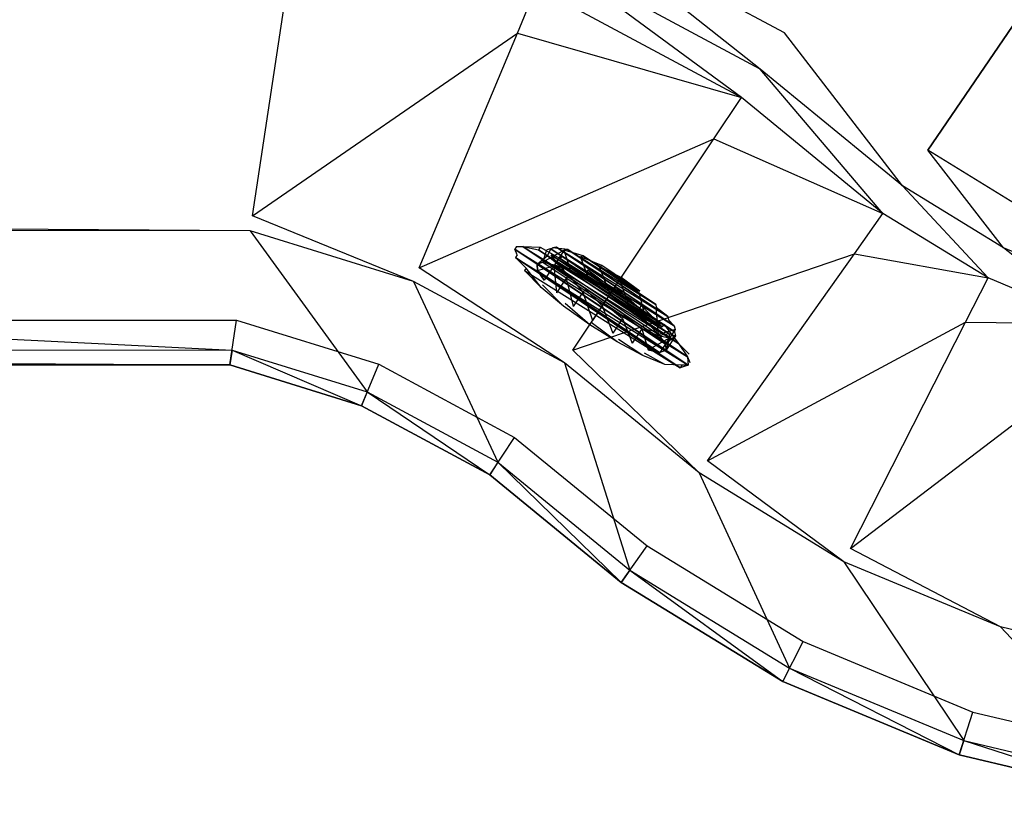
# Model space of a CAD drawing. Extents: x -1.7 to 0, y -0.9 to 0.
# Tile 2 of 5: x -0.85 to -0.52, y -0.9 to -0.63. Entities that reach past the tile are written whole.
import ezdxf

# ---------------------------------------------------------------- set-up
doc = ezdxf.new("R2010")
doc.units = 0
for name, color, linetype in [('L0_W_BA170SUB3LIV_4___REPLACEMT', 7, 'CONTINUOUS'), ('L1_W_BA170SUB3LIV_3___REPLACEMT', 7, 'CONTINUOUS'), ('L2_W_BA170SUB3LIV_2___REPLACEMT', 7, 'CONTINUOUS'), ('L3_W_BA170SUB3LIV_1___REPLACEMT', 7, 'CONTINUOUS'), ('L6__BERLAUF_52X7_2___REPLACEMTF', 7, 'CONTINUOUS'), ('L7__BERLAUF_52X7_1___REPLACEMTF', 7, 'CONTINUOUS')]:
    doc.layers.add(name, color=color, linetype=linetype)

msp = doc.modelspace()

# ---------------------------------------------------------------- linework, layer by layer
at = {"layer": 'L0_W_BA170SUB3LIV_4___REPLACEMT', "color": 8}
for points, invisible_edges in [([(-0.779419, -0.750282, 0.445049), (-1.692934, -0.744614, 0.45), (-1.695005, -0.749612, 0.445049), (-0.779419, -0.750282, 0.445049)], 13), ([(-1.692934, -0.744614, 0.45), (-0.779419, -0.750282, 0.445049), (-0.778661, -0.745283, 0.45), (-1.692934, -0.744614, 0.45)], 14), ([(-0.735242, -0.763983, 0.445049), (-0.778661, -0.745283, 0.45), (-0.779419, -0.750282, 0.445049), (-0.735242, -0.763983, 0.445049)], 13), ([(-0.778661, -0.745283, 0.45), (-0.735242, -0.763983, 0.445049), (-0.733304, -0.75935, 0.45), (-0.778661, -0.745283, 0.45)], 14), ([(-0.779419, -0.750282, 0.415343), (-1.695005, -0.749612, 0.445049), (-1.695005, -0.749612, 0.415343), (-0.779419, -0.750282, 0.415343)], 13), ([(-1.695005, -0.749612, 0.445049), (-0.779419, -0.750282, 0.415343), (-0.779419, -0.750282, 0.445049), (-1.695005, -0.749612, 0.445049)], 14), ([(-0.735242, -0.763983, 0.415343), (-0.779419, -0.750282, 0.445049), (-0.779419, -0.750282, 0.415343), (-0.735242, -0.763983, 0.415343)], 13), ([(-0.779419, -0.750282, 0.445049), (-0.735242, -0.763983, 0.415343), (-0.735242, -0.763983, 0.445049), (-0.779419, -0.750282, 0.445049)], 14), ([(-0.692184, -0.787133, 0.445049), (-0.733304, -0.75935, 0.45), (-0.735242, -0.763983, 0.445049), (-0.692184, -0.787133, 0.445049)], 13), ([(-0.733304, -0.75935, 0.45), (-0.692184, -0.787133, 0.445049), (-0.689396, -0.782957, 0.45), (-0.733304, -0.75935, 0.45)], 14), ([(-0.692184, -0.787133, 0.415343), (-0.735242, -0.763983, 0.445049), (-0.735242, -0.763983, 0.415343), (-0.692184, -0.787133, 0.415343)], 13), ([(-0.735242, -0.763983, 0.445049), (-0.692184, -0.787133, 0.415343), (-0.692184, -0.787133, 0.445049), (-0.735242, -0.763983, 0.445049)], 14), ([(-0.647987, -0.823301, 0.445049), (-0.689396, -0.782957, 0.45), (-0.692184, -0.787133, 0.445049), (-0.647987, -0.823301, 0.445049)], 13), ([(-0.689396, -0.782957, 0.45), (-0.647987, -0.823301, 0.445049), (-0.645088, -0.819216, 0.45), (-0.689396, -0.782957, 0.45)], 14), ([(-0.647987, -0.823301, 0.415343), (-0.692184, -0.787133, 0.445049), (-0.692184, -0.787133, 0.415343), (-0.647987, -0.823301, 0.415343)], 13), ([(-0.692184, -0.787133, 0.445049), (-0.647987, -0.823301, 0.415343), (-0.647987, -0.823301, 0.445049), (-0.692184, -0.787133, 0.445049)], 14), ([(-0.593793, -0.856546, 0.445049), (-0.645088, -0.819216, 0.45), (-0.647987, -0.823301, 0.445049), (-0.593793, -0.856546, 0.445049)], 13), ([(-0.645088, -0.819216, 0.45), (-0.593793, -0.856546, 0.445049), (-0.591519, -0.852077, 0.45), (-0.645088, -0.819216, 0.45)], 14), ([(-0.593793, -0.856546, 0.415343), (-0.647987, -0.823301, 0.445049), (-0.647987, -0.823301, 0.415343), (-0.593793, -0.856546, 0.415343)], 13), ([(-0.647987, -0.823301, 0.445049), (-0.593793, -0.856546, 0.415343), (-0.593793, -0.856546, 0.445049), (-0.647987, -0.823301, 0.445049)], 14), ([(-0.534572, -0.881102, 0.445049), (-0.591519, -0.852077, 0.45), (-0.593793, -0.856546, 0.445049), (-0.534572, -0.881102, 0.445049)], 13), ([(-0.591519, -0.852077, 0.45), (-0.534572, -0.881102, 0.445049), (-0.533024, -0.876332, 0.45), (-0.591519, -0.852077, 0.45)], 14), ([(-0.534572, -0.881102, 0.415343), (-0.593793, -0.856546, 0.445049), (-0.593793, -0.856546, 0.415343), (-0.534572, -0.881102, 0.415343)], 13), ([(-0.593793, -0.856546, 0.445049), (-0.534572, -0.881102, 0.415343), (-0.534572, -0.881102, 0.445049), (-0.593793, -0.856546, 0.445049)], 14), ([(-0.472243, -0.896081, 0.445049), (-0.533024, -0.876332, 0.45), (-0.534572, -0.881102, 0.445049), (-0.472243, -0.896081, 0.445049)], 13), ([(-0.533024, -0.876332, 0.45), (-0.472243, -0.896081, 0.445049), (-0.47146, -0.891127, 0.45), (-0.533024, -0.876332, 0.45)], 14), ([(-0.472243, -0.896081, 0.415343), (-0.534572, -0.881102, 0.445049), (-0.534572, -0.881102, 0.415343), (-0.472243, -0.896081, 0.415343)], 13), ([(-0.534572, -0.881102, 0.445049), (-0.472243, -0.896081, 0.415343), (-0.472243, -0.896081, 0.445049), (-0.534572, -0.881102, 0.445049)], 14)]:
    msp.add_3dface(points, dxfattribs=dict(at, invisible_edges=invisible_edges))
at = {"layer": 'L1_W_BA170SUB3LIV_3___REPLACEMT', "color": 8}
for points, invisible_edges in [([(-1.695005, -0.749612, 0.415343), (-1.685016, -0.73462, 0.415343), (-0.779419, -0.750282, 0.415343), (-1.695005, -0.749612, 0.415343)], 10), ([(-0.779419, -0.750282, 0.415343), (-1.685016, -0.73462, 0.415343), (-0.777146, -0.735284, 0.415343), (-0.779419, -0.750282, 0.415343)], 13), ([(-0.779419, -0.750282, 0.415343), (-0.777146, -0.735284, 0.415343), (-0.735242, -0.763983, 0.415343), (-0.779419, -0.750282, 0.415343)], 10), ([(-0.735242, -0.763983, 0.415343), (-0.777146, -0.735284, 0.415343), (-0.729426, -0.750084, 0.415343), (-0.735242, -0.763983, 0.415343)], 13), ([(-0.735242, -0.763983, 0.415343), (-0.729426, -0.750084, 0.415343), (-0.692184, -0.787133, 0.415343), (-0.735242, -0.763983, 0.415343)], 10), ([(-0.692184, -0.787133, 0.415343), (-0.729426, -0.750084, 0.415343), (-0.68382, -0.774604, 0.415343), (-0.692184, -0.787133, 0.415343)], 13), ([(-0.692184, -0.787133, 0.415343), (-0.68382, -0.774604, 0.415343), (-0.647987, -0.823301, 0.415343), (-0.692184, -0.787133, 0.415343)], 10), ([(-0.647987, -0.823301, 0.415343), (-0.68382, -0.774604, 0.415343), (-0.63929, -0.811044, 0.415343), (-0.647987, -0.823301, 0.415343)], 13), ([(-0.647987, -0.823301, 0.415343), (-0.63929, -0.811044, 0.415343), (-0.593793, -0.856546, 0.415343), (-0.647987, -0.823301, 0.415343)], 10), ([(-0.593793, -0.856546, 0.415343), (-0.63929, -0.811044, 0.415343), (-0.58697, -0.843139, 0.415343), (-0.593793, -0.856546, 0.415343)], 13), ([(-0.593793, -0.856546, 0.415343), (-0.58697, -0.843139, 0.415343), (-0.534572, -0.881102, 0.415343), (-0.593793, -0.856546, 0.415343)], 10), ([(-0.534572, -0.881102, 0.415343), (-0.58697, -0.843139, 0.415343), (-0.529928, -0.866792, 0.415343), (-0.534572, -0.881102, 0.415343)], 13), ([(-0.534572, -0.881102, 0.415343), (-0.529928, -0.866792, 0.415343), (-0.472243, -0.896081, 0.415343), (-0.534572, -0.881102, 0.415343)], 10), ([(-0.472243, -0.896081, 0.415343), (-0.529928, -0.866792, 0.415343), (-0.469892, -0.88122, 0.415343), (-0.472243, -0.896081, 0.415343)], 13)]:
    msp.add_3dface(points, dxfattribs=dict(at, invisible_edges=invisible_edges))
at = {"layer": 'L2_W_BA170SUB3LIV_2___REPLACEMT', "color": 8}
for points, invisible_edges in [([(-1.61051, -0.704674, 0.45), (-1.692934, -0.744614, 0.45), (-0.778661, -0.745283, 0.45), (-1.61051, -0.704674, 0.45)], 13), ([(-1.61051, -0.704674, 0.45), (-0.778661, -0.745283, 0.45), (-0.772599, -0.705287, 0.45), (-1.61051, -0.704674, 0.45)], 10), ([(-0.772599, -0.705287, 0.45), (-0.778661, -0.745283, 0.45), (-0.733304, -0.75935, 0.45), (-0.772599, -0.705287, 0.45)], 13), ([(-0.772599, -0.705287, 0.45), (-0.733304, -0.75935, 0.45), (-0.717795, -0.722284, 0.45), (-0.772599, -0.705287, 0.45)], 10), ([(-0.717795, -0.722284, 0.45), (-0.733304, -0.75935, 0.45), (-0.689396, -0.782957, 0.45), (-0.717795, -0.722284, 0.45)], 13), ([(-0.717795, -0.722284, 0.45), (-0.689396, -0.782957, 0.45), (-0.667092, -0.749544, 0.45), (-0.717795, -0.722284, 0.45)], 10), ([(-0.667092, -0.749544, 0.45), (-0.689396, -0.782957, 0.45), (-0.645088, -0.819216, 0.45), (-0.667092, -0.749544, 0.45)], 13), ([(-0.667092, -0.749544, 0.45), (-0.645088, -0.819216, 0.45), (-0.621897, -0.786528, 0.45), (-0.667092, -0.749544, 0.45)], 10), ([(-0.621897, -0.786528, 0.45), (-0.645088, -0.819216, 0.45), (-0.591519, -0.852077, 0.45), (-0.621897, -0.786528, 0.45)], 13), ([(-0.621897, -0.786528, 0.45), (-0.591519, -0.852077, 0.45), (-0.573322, -0.816326, 0.45), (-0.621897, -0.786528, 0.45)], 10), ([(-0.573322, -0.816326, 0.45), (-0.591519, -0.852077, 0.45), (-0.533024, -0.876332, 0.45), (-0.573322, -0.816326, 0.45)], 13), ([(-0.573322, -0.816326, 0.45), (-0.533024, -0.876332, 0.45), (-0.520638, -0.838172, 0.45), (-0.573322, -0.816326, 0.45)], 10), ([(-0.520638, -0.838172, 0.45), (-0.533024, -0.876332, 0.45), (-0.47146, -0.891127, 0.45), (-0.520638, -0.838172, 0.45)], 13), ([(-0.520638, -0.838172, 0.45), (-0.47146, -0.891127, 0.45), (-0.465189, -0.851498, 0.45), (-0.520638, -0.838172, 0.45)], 10)]:
    msp.add_3dface(points, dxfattribs=dict(at, invisible_edges=invisible_edges))
at = {"layer": 'L3_W_BA170SUB3LIV_1___REPLACEMT', "color": 8}
for points, invisible_edges in [([(-0.666424, -0.59951), (-0.237875, -0.227506), (-0.593214, -0.638872), (-0.666424, -0.59951)], 10), ([(-0.593214, -0.638872), (-0.237875, -0.227506), (-0.545084, -0.678258), (-0.593214, -0.638872)], 13), ([(-0.545084, -0.678258), (-0.237875, -0.227506), (-0.513049, -0.697909), (-0.545084, -0.678258)], 10), ([(-0.666424, -0.59951), (-0.60135, -0.65106, 0.005483), (-0.672081, -0.613032, 0.005483), (-0.666424, -0.59951)], 13), ([(-0.60135, -0.65106, 0.005483), (-0.666424, -0.59951), (-0.593214, -0.638872), (-0.60135, -0.65106, 0.005483)], 14), ([(-0.758958, -0.615297, 0.039062), (-1.610033, -0.699675, 0.445049), (-1.258267, -0.614932, 0.039062), (-0.758958, -0.615297, 0.039062)], 13), ([(-0.672081, -0.613032, 0.005483), (-0.607686, -0.660551, 0.016078), (-0.676487, -0.623561, 0.016078), (-0.672081, -0.613032, 0.005483)], 13), ([(-0.607686, -0.660551, 0.016078), (-0.672081, -0.613032, 0.005483), (-0.60135, -0.65106, 0.005483), (-0.607686, -0.660551, 0.016078)], 14), ([(-1.610033, -0.699675, 0.445049), (-0.758958, -0.615297, 0.039062), (-0.771841, -0.700288, 0.445049), (-1.610033, -0.699675, 0.445049)], 14), ([(-0.682899, -0.638886, 0.039062), (-0.771841, -0.700288, 0.445049), (-0.758958, -0.615297, 0.039062), (-0.682899, -0.638886, 0.039062)], 13), ([(-0.758958, -0.615297, 0.039062), (-0.676487, -0.623561, 0.016078), (-0.682899, -0.638886, 0.039062), (-0.758958, -0.615297, 0.039062)], 14), ([(-0.607686, -0.660551, 0.016078), (-0.682899, -0.638886, 0.039062), (-0.676487, -0.623561, 0.016078), (-0.607686, -0.660551, 0.016078)], 13), ([(-0.771841, -0.700288, 0.445049), (-0.682899, -0.638886, 0.039062), (-0.715856, -0.717651, 0.445049), (-0.771841, -0.700288, 0.445049)], 14), ([(-0.616908, -0.674366, 0.039062), (-0.715856, -0.717651, 0.445049), (-0.682899, -0.638886, 0.039062), (-0.616908, -0.674366, 0.039062)], 13), ([(-0.682899, -0.638886, 0.039062), (-0.607686, -0.660551, 0.016078), (-0.616908, -0.674366, 0.039062), (-0.682899, -0.638886, 0.039062)], 14), ([(-0.593214, -0.638872), (-0.553543, -0.690182, 0.005483), (-0.60135, -0.65106, 0.005483), (-0.593214, -0.638872)], 13), ([(-0.553543, -0.690182, 0.005483), (-0.593214, -0.638872), (-0.545084, -0.678258), (-0.553543, -0.690182, 0.005483)], 14), ([(-0.60135, -0.65106, 0.005483), (-0.560131, -0.699467, 0.016078), (-0.607686, -0.660551, 0.016078), (-0.60135, -0.65106, 0.005483)], 13), ([(-0.560131, -0.699467, 0.016078), (-0.60135, -0.65106, 0.005483), (-0.553543, -0.690182, 0.005483), (-0.560131, -0.699467, 0.016078)], 14), ([(-0.560131, -0.699467, 0.016078), (-0.616908, -0.674366, 0.039062), (-0.607686, -0.660551, 0.016078), (-0.560131, -0.699467, 0.016078)], 13), ([(-0.715856, -0.717651, 0.445049), (-0.616908, -0.674366, 0.039062), (-0.664304, -0.745368, 0.445049), (-0.715856, -0.717651, 0.445049)], 14), ([(-0.569719, -0.712982, 0.039062), (-0.664304, -0.745368, 0.445049), (-0.616908, -0.674366, 0.039062), (-0.569719, -0.712982, 0.039062)], 13), ([(-0.616908, -0.674366, 0.039062), (-0.560131, -0.699467, 0.016078), (-0.569719, -0.712982, 0.039062), (-0.616908, -0.674366, 0.039062)], 14), ([(-0.545084, -0.678258), (-0.519687, -0.710951, 0.005483), (-0.553543, -0.690182, 0.005483), (-0.545084, -0.678258)], 13), ([(-0.519687, -0.710951, 0.005483), (-0.545084, -0.678258), (-0.513049, -0.697909), (-0.519687, -0.710951, 0.005483)], 14), ([(-0.553543, -0.690182, 0.005483), (-0.524856, -0.721106, 0.016078), (-0.560131, -0.699467, 0.016078), (-0.553543, -0.690182, 0.005483)], 13), ([(-0.524856, -0.721106, 0.016078), (-0.553543, -0.690182, 0.005483), (-0.519687, -0.710951, 0.005483), (-0.524856, -0.721106, 0.016078)], 14), ([(-1.610033, -0.699675, 0.445049), (-0.772599, -0.705287, 0.45), (-1.61051, -0.704674, 0.45), (-1.610033, -0.699675, 0.445049)], 13), ([(-0.772599, -0.705287, 0.45), (-1.610033, -0.699675, 0.445049), (-0.771841, -0.700288, 0.445049), (-0.772599, -0.705287, 0.45)], 14), ([(-0.771841, -0.700288, 0.445049), (-0.717795, -0.722284, 0.45), (-0.772599, -0.705287, 0.45), (-0.771841, -0.700288, 0.445049)], 13), ([(-0.717795, -0.722284, 0.45), (-0.771841, -0.700288, 0.445049), (-0.715856, -0.717651, 0.445049), (-0.717795, -0.722284, 0.45)], 14), ([(-0.524856, -0.721106, 0.016078), (-0.569719, -0.712982, 0.039062), (-0.560131, -0.699467, 0.016078), (-0.524856, -0.721106, 0.016078)], 13), ([(-0.513049, -0.697909), (-0.48413, -0.725694, 0.005483), (-0.519687, -0.710951, 0.005483), (-0.513049, -0.697909)], 13), ([(-0.664304, -0.745368, 0.445049), (-0.569719, -0.712982, 0.039062), (-0.618999, -0.782442, 0.445049), (-0.664304, -0.745368, 0.445049)], 14), ([(-0.532379, -0.735888, 0.039062), (-0.618999, -0.782442, 0.445049), (-0.569719, -0.712982, 0.039062), (-0.532379, -0.735888, 0.039062)], 13), ([(-0.569719, -0.712982, 0.039062), (-0.524856, -0.721106, 0.016078), (-0.532379, -0.735888, 0.039062), (-0.569719, -0.712982, 0.039062)], 14), ([(-0.519687, -0.710951, 0.005483), (-0.487649, -0.736534, 0.016078), (-0.524856, -0.721106, 0.016078), (-0.519687, -0.710951, 0.005483)], 13), ([(-0.487649, -0.736534, 0.016078), (-0.519687, -0.710951, 0.005483), (-0.48413, -0.725694, 0.005483), (-0.487649, -0.736534, 0.016078)], 14), ([(-0.715856, -0.717651, 0.445049), (-0.667092, -0.749544, 0.45), (-0.717795, -0.722284, 0.45), (-0.715856, -0.717651, 0.445049)], 13), ([(-0.667092, -0.749544, 0.45), (-0.715856, -0.717651, 0.445049), (-0.664304, -0.745368, 0.445049), (-0.667092, -0.749544, 0.45)], 14), ([(-0.487649, -0.736534, 0.016078), (-0.532379, -0.735888, 0.039062), (-0.524856, -0.721106, 0.016078), (-0.487649, -0.736534, 0.016078)], 13), ([(-0.618999, -0.782442, 0.445049), (-0.532379, -0.735888, 0.039062), (-0.571048, -0.811858, 0.445049), (-0.618999, -0.782442, 0.445049)], 14), ([(-0.49277, -0.752312, 0.039062), (-0.571048, -0.811858, 0.445049), (-0.532379, -0.735888, 0.039062), (-0.49277, -0.752312, 0.039062)], 13), ([(-0.532379, -0.735888, 0.039062), (-0.487649, -0.736534, 0.016078), (-0.49277, -0.752312, 0.039062), (-0.532379, -0.735888, 0.039062)], 14), ([(-0.664304, -0.745368, 0.445049), (-0.621897, -0.786528, 0.45), (-0.667092, -0.749544, 0.45), (-0.664304, -0.745368, 0.445049)], 13), ([(-0.621897, -0.786528, 0.45), (-0.664304, -0.745368, 0.445049), (-0.618999, -0.782442, 0.445049), (-0.621897, -0.786528, 0.45)], 14), ([(-0.571048, -0.811858, 0.445049), (-0.49277, -0.752312, 0.039062), (-0.51909, -0.833402, 0.445049), (-0.571048, -0.811858, 0.445049)], 14), ([(-0.618999, -0.782442, 0.445049), (-0.573322, -0.816326, 0.45), (-0.621897, -0.786528, 0.45), (-0.618999, -0.782442, 0.445049)], 13), ([(-0.573322, -0.816326, 0.45), (-0.618999, -0.782442, 0.445049), (-0.571048, -0.811858, 0.445049), (-0.573322, -0.816326, 0.45)], 14), ([(-0.571048, -0.811858, 0.445049), (-0.520638, -0.838172, 0.45), (-0.573322, -0.816326, 0.45), (-0.571048, -0.811858, 0.445049)], 13), ([(-0.520638, -0.838172, 0.45), (-0.571048, -0.811858, 0.445049), (-0.51909, -0.833402, 0.445049), (-0.520638, -0.838172, 0.45)], 14), ([(-0.51909, -0.833402, 0.445049), (-0.465189, -0.851498, 0.45), (-0.520638, -0.838172, 0.45), (-0.51909, -0.833402, 0.445049)], 13)]:
    msp.add_3dface(points, dxfattribs=dict(at, invisible_edges=invisible_edges))
at = {"layer": 'L6__BERLAUF_52X7_2___REPLACEMTF', "color": 8}
for points, invisible_edges in [([(-0.625718, -0.747529, 0.366598), (-0.681053, -0.710513, 0.366598), (-0.683711, -0.711406, 0.377183), (-0.625718, -0.747529, 0.366598)], 10), ([(-0.681053, -0.710513, 0.366598), (-0.683167, -0.710592, 0.377388), (-0.683711, -0.711406, 0.377183), (-0.681053, -0.710513, 0.366598)], 13), ([(-0.682977, -0.71339, 0.387974), (-0.683711, -0.711406, 0.377183), (-0.683167, -0.710592, 0.377388), (-0.682977, -0.71339, 0.387974)], 14), ([(-0.683167, -0.710592, 0.377388), (-0.681053, -0.710513, 0.366598), (-0.680509, -0.7097, 0.366803), (-0.683167, -0.710592, 0.377388)], 14), ([(-0.681053, -0.710513, 0.366598), (-0.675264, -0.7108, 0.357254), (-0.680509, -0.7097, 0.366803), (-0.681053, -0.710513, 0.366598)], 14), ([(-0.628737, -0.7431, 0.357049), (-0.675808, -0.711613, 0.357049), (-0.681053, -0.710513, 0.366598), (-0.628737, -0.7431, 0.357049)], 10), ([(-0.628737, -0.7431, 0.357049), (-0.681053, -0.710513, 0.366598), (-0.625718, -0.747529, 0.366598), (-0.628737, -0.7431, 0.357049)], 13), ([(-0.675264, -0.7108, 0.357254), (-0.681053, -0.710513, 0.366598), (-0.675808, -0.711613, 0.357049), (-0.675264, -0.7108, 0.357254)], 13), ([(-0.668488, -0.714597, 0.34947), (-0.675264, -0.7108, 0.357254), (-0.675808, -0.711613, 0.357049), (-0.668488, -0.714597, 0.34947)], 13), ([(-0.675264, -0.7108, 0.357254), (-0.668488, -0.714597, 0.34947), (-0.667944, -0.713784, 0.349676), (-0.675264, -0.7108, 0.357254)], 14), ([(-0.625718, -0.747529, 0.366598), (-0.683711, -0.711406, 0.377183), (-0.625529, -0.750326, 0.377183), (-0.625718, -0.747529, 0.366598)], 13), ([(-0.625529, -0.750326, 0.377183), (-0.683711, -0.711406, 0.377183), (-0.683522, -0.714203, 0.387769), (-0.625529, -0.750326, 0.377183)], 10), ([(-0.683711, -0.711406, 0.377183), (-0.682977, -0.71339, 0.387974), (-0.683522, -0.714203, 0.387769), (-0.683711, -0.711406, 0.377183)], 13), ([(-0.679959, -0.717818, 0.397523), (-0.683522, -0.714203, 0.387769), (-0.682977, -0.71339, 0.387974), (-0.679959, -0.717818, 0.397523)], 14), ([(-0.634289, -0.737474, 0.34947), (-0.668488, -0.714597, 0.34947), (-0.675808, -0.711613, 0.357049), (-0.634289, -0.737474, 0.34947)], 10), ([(-0.634289, -0.737474, 0.34947), (-0.675808, -0.711613, 0.357049), (-0.628737, -0.7431, 0.357049), (-0.634289, -0.737474, 0.34947)], 13), ([(-0.659811, -0.719174, 0.344605), (-0.667944, -0.713784, 0.349676), (-0.668488, -0.714597, 0.34947), (-0.659811, -0.719174, 0.344605)], 13), ([(-0.667944, -0.713784, 0.349676), (-0.659811, -0.719174, 0.344605), (-0.659267, -0.718361, 0.34481), (-0.667944, -0.713784, 0.349676)], 14), ([(-0.625529, -0.750326, 0.377183), (-0.683522, -0.714203, 0.387769), (-0.628187, -0.751219, 0.387769), (-0.625529, -0.750326, 0.377183)], 13), ([(-0.628187, -0.751219, 0.387769), (-0.683522, -0.714203, 0.387769), (-0.680503, -0.718632, 0.397318), (-0.628187, -0.751219, 0.387769)], 10), ([(-0.683522, -0.714203, 0.387769), (-0.679959, -0.717818, 0.397523), (-0.680503, -0.718632, 0.397318), (-0.683522, -0.714203, 0.387769)], 13), ([(-0.641832, -0.731201, 0.344605), (-0.659811, -0.719174, 0.344605), (-0.668488, -0.714597, 0.34947), (-0.641832, -0.731201, 0.344605)], 10), ([(-0.641832, -0.731201, 0.344605), (-0.668488, -0.714597, 0.34947), (-0.634289, -0.737474, 0.34947), (-0.641832, -0.731201, 0.344605)], 13), ([(-0.679959, -0.717818, 0.397523), (-0.67495, -0.724258, 0.404896), (-0.680503, -0.718632, 0.397318), (-0.679959, -0.717818, 0.397523)], 13), ([(-0.628187, -0.751219, 0.387769), (-0.680503, -0.718632, 0.397318), (-0.633432, -0.750119, 0.397318), (-0.628187, -0.751219, 0.387769)], 15), ([(-0.633432, -0.750119, 0.397318), (-0.680503, -0.718632, 0.397318), (-0.67495, -0.724258, 0.404896), (-0.633432, -0.750119, 0.397318)], 15), ([(-0.67495, -0.724258, 0.404896), (-0.679959, -0.717818, 0.397523), (-0.674406, -0.723444, 0.405101), (-0.67495, -0.724258, 0.404896)], 14), ([(-0.650626, -0.724896, 0.342928), (-0.659267, -0.718361, 0.34481), (-0.659811, -0.719174, 0.344605), (-0.650626, -0.724896, 0.342928)], 13), ([(-0.659811, -0.719174, 0.344605), (-0.641832, -0.731201, 0.344605), (-0.650626, -0.724896, 0.342928), (-0.659811, -0.719174, 0.344605)], 13), ([(-0.659267, -0.718361, 0.34481), (-0.650626, -0.724896, 0.342928), (-0.650082, -0.724082, 0.343133), (-0.659267, -0.718361, 0.34481)], 14), ([(-0.674406, -0.723444, 0.405101), (-0.667408, -0.730531, 0.409762), (-0.67495, -0.724258, 0.404896), (-0.674406, -0.723444, 0.405101)], 13), ([(-0.667408, -0.730531, 0.409762), (-0.674406, -0.723444, 0.405101), (-0.666864, -0.729717, 0.409967), (-0.667408, -0.730531, 0.409762)], 14), ([(-0.633432, -0.750119, 0.397318), (-0.67495, -0.724258, 0.404896), (-0.640752, -0.747135, 0.404896), (-0.633432, -0.750119, 0.397318)], 15), ([(-0.640752, -0.747135, 0.404896), (-0.67495, -0.724258, 0.404896), (-0.667408, -0.730531, 0.409762), (-0.640752, -0.747135, 0.404896)], 15), ([(-0.641832, -0.731201, 0.344605), (-0.650082, -0.724082, 0.343133), (-0.650626, -0.724896, 0.342928), (-0.641832, -0.731201, 0.344605)], 13), ([(-0.650082, -0.724082, 0.343133), (-0.641832, -0.731201, 0.344605), (-0.641288, -0.730388, 0.34481), (-0.650082, -0.724082, 0.343133)], 14), ([(-0.666864, -0.729717, 0.409967), (-0.658614, -0.736836, 0.411438), (-0.667408, -0.730531, 0.409762), (-0.666864, -0.729717, 0.409967)], 13), ([(-0.640752, -0.747135, 0.404896), (-0.667408, -0.730531, 0.409762), (-0.649429, -0.742558, 0.409762), (-0.640752, -0.747135, 0.404896)], 15), ([(-0.649429, -0.742558, 0.409762), (-0.667408, -0.730531, 0.409762), (-0.658614, -0.736836, 0.411438), (-0.649429, -0.742558, 0.409762)], 15), ([(-0.658614, -0.736836, 0.411438), (-0.666864, -0.729717, 0.409967), (-0.65807, -0.736023, 0.411643), (-0.658614, -0.736836, 0.411438)], 14), ([(-0.634289, -0.737474, 0.34947), (-0.641288, -0.730388, 0.34481), (-0.641832, -0.731201, 0.344605), (-0.634289, -0.737474, 0.34947)], 13), ([(-0.641288, -0.730388, 0.34481), (-0.634289, -0.737474, 0.34947), (-0.633745, -0.736661, 0.349676), (-0.641288, -0.730388, 0.34481)], 14), ([(-0.65807, -0.736023, 0.411643), (-0.649429, -0.742558, 0.409762), (-0.658614, -0.736836, 0.411438), (-0.65807, -0.736023, 0.411643)], 13), ([(-0.649429, -0.742558, 0.409762), (-0.65807, -0.736023, 0.411643), (-0.648884, -0.741744, 0.409967), (-0.649429, -0.742558, 0.409762)], 14), ([(-0.628737, -0.7431, 0.357049), (-0.633745, -0.736661, 0.349676), (-0.634289, -0.737474, 0.34947), (-0.628737, -0.7431, 0.357049)], 13), ([(-0.633745, -0.736661, 0.349676), (-0.628737, -0.7431, 0.357049), (-0.628193, -0.742287, 0.357254), (-0.633745, -0.736661, 0.349676)], 14), ([(-0.648884, -0.741744, 0.409967), (-0.640752, -0.747135, 0.404896), (-0.649429, -0.742558, 0.409762), (-0.648884, -0.741744, 0.409967)], 13), ([(-0.640752, -0.747135, 0.404896), (-0.648884, -0.741744, 0.409967), (-0.640207, -0.746321, 0.405101), (-0.640752, -0.747135, 0.404896)], 14), ([(-0.628737, -0.7431, 0.357049), (-0.625174, -0.746715, 0.366803), (-0.628193, -0.742287, 0.357254), (-0.628737, -0.7431, 0.357049)], 14), ([(-0.625174, -0.746715, 0.366803), (-0.628737, -0.7431, 0.357049), (-0.625718, -0.747529, 0.366598), (-0.625174, -0.746715, 0.366803)], 13), ([(-0.640207, -0.746321, 0.405101), (-0.633432, -0.750119, 0.397318), (-0.640752, -0.747135, 0.404896), (-0.640207, -0.746321, 0.405101)], 13), ([(-0.633432, -0.750119, 0.397318), (-0.640207, -0.746321, 0.405101), (-0.632888, -0.749305, 0.397523), (-0.633432, -0.750119, 0.397318)], 14), ([(-0.625718, -0.747529, 0.366598), (-0.624984, -0.749513, 0.377388), (-0.625174, -0.746715, 0.366803), (-0.625718, -0.747529, 0.366598)], 14), ([(-0.627642, -0.750405, 0.387974), (-0.633432, -0.750119, 0.397318), (-0.632888, -0.749305, 0.397523), (-0.627642, -0.750405, 0.387974)], 14), ([(-0.633432, -0.750119, 0.397318), (-0.627642, -0.750405, 0.387974), (-0.628187, -0.751219, 0.387769), (-0.633432, -0.750119, 0.397318)], 13), ([(-0.627642, -0.750405, 0.387974), (-0.625529, -0.750326, 0.377183), (-0.628187, -0.751219, 0.387769), (-0.627642, -0.750405, 0.387974)], 13), ([(-0.625529, -0.750326, 0.377183), (-0.627642, -0.750405, 0.387974), (-0.624984, -0.749513, 0.377388), (-0.625529, -0.750326, 0.377183)], 14), ([(-0.624984, -0.749513, 0.377388), (-0.625718, -0.747529, 0.366598), (-0.625529, -0.750326, 0.377183), (-0.624984, -0.749513, 0.377388)], 13)]:
    msp.add_3dface(points, dxfattribs=dict(at, invisible_edges=invisible_edges))
at = {"layer": 'L7__BERLAUF_52X7_1___REPLACEMTF', "color": 8}
for points, invisible_edges in [([(-0.67302, -0.71161, 0.378394), (-0.669737, -0.710723, 0.371042), (-0.671045, -0.710947, 0.370531), (-0.67302, -0.71161, 0.378394)], 13), ([(-0.669737, -0.710723, 0.371042), (-0.67302, -0.71161, 0.378394), (-0.671634, -0.71136, 0.378599), (-0.669737, -0.710723, 0.371042)], 14), ([(-0.630231, -0.737149, 0.371042), (-0.669737, -0.710723, 0.371042), (-0.671634, -0.71136, 0.378599), (-0.630231, -0.737149, 0.371042)], 10), ([(-0.665992, -0.711508, 0.364225), (-0.671045, -0.710947, 0.370531), (-0.669737, -0.710723, 0.371042), (-0.665992, -0.711508, 0.364225)], 14), ([(-0.632387, -0.733987, 0.364225), (-0.665992, -0.711508, 0.364225), (-0.669737, -0.710723, 0.371042), (-0.632387, -0.733987, 0.364225)], 10), ([(-0.632387, -0.733987, 0.364225), (-0.669737, -0.710723, 0.371042), (-0.630231, -0.737149, 0.371042), (-0.632387, -0.733987, 0.364225)], 13), ([(-0.676285, -0.716491, 0.377163), (-0.672879, -0.713688, 0.386257), (-0.67302, -0.71161, 0.378394), (-0.676285, -0.716491, 0.377163)], 14), ([(-0.67302, -0.71161, 0.378394), (-0.67431, -0.715828, 0.369299), (-0.676285, -0.716491, 0.377163), (-0.67302, -0.71161, 0.378394)], 13), ([(-0.672879, -0.713688, 0.386257), (-0.676285, -0.716491, 0.377163), (-0.676144, -0.718569, 0.385026), (-0.672879, -0.713688, 0.386257)], 13), ([(-0.676144, -0.718569, 0.385026), (-0.670637, -0.716978, 0.393351), (-0.672879, -0.713688, 0.386257), (-0.676144, -0.718569, 0.385026)], 14), ([(-0.67431, -0.715828, 0.369299), (-0.67302, -0.71161, 0.378394), (-0.671045, -0.710947, 0.370531), (-0.67431, -0.715828, 0.369299)], 14), ([(-0.667149, -0.711764, 0.363437), (-0.67431, -0.715828, 0.369299), (-0.671045, -0.710947, 0.370531), (-0.667149, -0.711764, 0.363437)], 14), ([(-0.67431, -0.715828, 0.369299), (-0.667149, -0.711764, 0.363437), (-0.670414, -0.716645, 0.362206), (-0.67431, -0.715828, 0.369299)], 13), ([(-0.672879, -0.713688, 0.386257), (-0.671634, -0.71136, 0.378599), (-0.67302, -0.71161, 0.378394), (-0.672879, -0.713688, 0.386257)], 13), ([(-0.671634, -0.71136, 0.378599), (-0.672879, -0.713688, 0.386257), (-0.671499, -0.713357, 0.386156), (-0.671634, -0.71136, 0.378599)], 14), ([(-0.672879, -0.713688, 0.386257), (-0.669344, -0.716519, 0.392974), (-0.671499, -0.713357, 0.386156), (-0.672879, -0.713688, 0.386257)], 13), ([(-0.669344, -0.716519, 0.392974), (-0.672879, -0.713688, 0.386257), (-0.670637, -0.716978, 0.393351), (-0.669344, -0.716519, 0.392974)], 14), ([(-0.630231, -0.737149, 0.371042), (-0.671634, -0.71136, 0.378599), (-0.630096, -0.739146, 0.378599), (-0.630231, -0.737149, 0.371042)], 13), ([(-0.630096, -0.739146, 0.378599), (-0.671634, -0.71136, 0.378599), (-0.671499, -0.713357, 0.386156), (-0.630096, -0.739146, 0.378599)], 10), ([(-0.630096, -0.739146, 0.378599), (-0.671499, -0.713357, 0.386156), (-0.631994, -0.739783, 0.386156), (-0.630096, -0.739146, 0.378599)], 13), ([(-0.631994, -0.739783, 0.386156), (-0.671499, -0.713357, 0.386156), (-0.669344, -0.716519, 0.392974), (-0.631994, -0.739783, 0.386156)], 10), ([(-0.671045, -0.710947, 0.370531), (-0.665992, -0.711508, 0.364225), (-0.667149, -0.711764, 0.363437), (-0.671045, -0.710947, 0.370531)], 13), ([(-0.667149, -0.711764, 0.363437), (-0.664977, -0.718862, 0.356576), (-0.670414, -0.716645, 0.362206), (-0.667149, -0.711764, 0.363437)], 13), ([(-0.660766, -0.713638, 0.358814), (-0.667149, -0.711764, 0.363437), (-0.665992, -0.711508, 0.364225), (-0.660766, -0.713638, 0.358814)], 14), ([(-0.664977, -0.718862, 0.356576), (-0.667149, -0.711764, 0.363437), (-0.661712, -0.713981, 0.357807), (-0.664977, -0.718862, 0.356576)], 14), ([(-0.667149, -0.711764, 0.363437), (-0.660766, -0.713638, 0.358814), (-0.661712, -0.713981, 0.357807), (-0.667149, -0.711764, 0.363437)], 13), ([(-0.636351, -0.729971, 0.358814), (-0.660766, -0.713638, 0.358814), (-0.665992, -0.711508, 0.364225), (-0.636351, -0.729971, 0.358814)], 10), ([(-0.636351, -0.729971, 0.358814), (-0.665992, -0.711508, 0.364225), (-0.632387, -0.733987, 0.364225), (-0.636351, -0.729971, 0.358814)], 13), ([(-0.661712, -0.713981, 0.357807), (-0.658531, -0.722262, 0.352962), (-0.664977, -0.718862, 0.356576), (-0.661712, -0.713981, 0.357807)], 13), ([(-0.654571, -0.716906, 0.355341), (-0.661712, -0.713981, 0.357807), (-0.660766, -0.713638, 0.358814), (-0.654571, -0.716906, 0.355341)], 14), ([(-0.658531, -0.722262, 0.352962), (-0.661712, -0.713981, 0.357807), (-0.655266, -0.717381, 0.354193), (-0.658531, -0.722262, 0.352962)], 14), ([(-0.661712, -0.713981, 0.357807), (-0.654571, -0.716906, 0.355341), (-0.655266, -0.717381, 0.354193), (-0.661712, -0.713981, 0.357807)], 13), ([(-0.641735, -0.725492, 0.355341), (-0.654571, -0.716906, 0.355341), (-0.660766, -0.713638, 0.358814), (-0.641735, -0.725492, 0.355341)], 10), ([(-0.641735, -0.725492, 0.355341), (-0.660766, -0.713638, 0.358814), (-0.636351, -0.729971, 0.358814), (-0.641735, -0.725492, 0.355341)], 13), ([(-0.67431, -0.715828, 0.369299), (-0.633205, -0.743325, 0.369299), (-0.676285, -0.716491, 0.377163), (-0.67431, -0.715828, 0.369299)], 10), ([(-0.676285, -0.716491, 0.377163), (-0.633205, -0.743325, 0.369299), (-0.633064, -0.745403, 0.377163), (-0.676285, -0.716491, 0.377163)], 13), ([(-0.676285, -0.716491, 0.377163), (-0.633064, -0.745403, 0.377163), (-0.676144, -0.718569, 0.385026), (-0.676285, -0.716491, 0.377163)], 10), ([(-0.670637, -0.716978, 0.393351), (-0.676144, -0.718569, 0.385026), (-0.673902, -0.721859, 0.39212), (-0.670637, -0.716978, 0.393351)], 13), ([(-0.670414, -0.716645, 0.362206), (-0.635447, -0.740036, 0.362206), (-0.67431, -0.715828, 0.369299), (-0.670414, -0.716645, 0.362206)], 10), ([(-0.67431, -0.715828, 0.369299), (-0.635447, -0.740036, 0.362206), (-0.633205, -0.743325, 0.369299), (-0.67431, -0.715828, 0.369299)], 13), ([(-0.669777, -0.726038, 0.397749), (-0.670637, -0.716978, 0.393351), (-0.673902, -0.721859, 0.39212), (-0.669777, -0.726038, 0.397749)], 13), ([(-0.670637, -0.716978, 0.393351), (-0.66538, -0.720535, 0.398384), (-0.669344, -0.716519, 0.392974), (-0.670637, -0.716978, 0.393351)], 13), ([(-0.670637, -0.716978, 0.393351), (-0.669777, -0.726038, 0.397749), (-0.666512, -0.721157, 0.398981), (-0.670637, -0.716978, 0.393351)], 14), ([(-0.66538, -0.720535, 0.398384), (-0.670637, -0.716978, 0.393351), (-0.666512, -0.721157, 0.398981), (-0.66538, -0.720535, 0.398384)], 14), ([(-0.664977, -0.718862, 0.356576), (-0.639572, -0.735856, 0.356576), (-0.670414, -0.716645, 0.362206), (-0.664977, -0.718862, 0.356576)], 10), ([(-0.670414, -0.716645, 0.362206), (-0.639572, -0.735856, 0.356576), (-0.635447, -0.740036, 0.362206), (-0.670414, -0.716645, 0.362206)], 13), ([(-0.631994, -0.739783, 0.386156), (-0.669344, -0.716519, 0.392974), (-0.635739, -0.738998, 0.392974), (-0.631994, -0.739783, 0.386156)], 15), ([(-0.635739, -0.738998, 0.392974), (-0.669344, -0.716519, 0.392974), (-0.66538, -0.720535, 0.398384), (-0.635739, -0.738998, 0.392974)], 15), ([(-0.655266, -0.717381, 0.354193), (-0.651707, -0.726512, 0.351716), (-0.658531, -0.722262, 0.352962), (-0.655266, -0.717381, 0.354193)], 13), ([(-0.648014, -0.72099, 0.354144), (-0.655266, -0.717381, 0.354193), (-0.654571, -0.716906, 0.355341), (-0.648014, -0.72099, 0.354144)], 14), ([(-0.651707, -0.726512, 0.351716), (-0.655266, -0.717381, 0.354193), (-0.648442, -0.721631, 0.352947), (-0.651707, -0.726512, 0.351716)], 14), ([(-0.655266, -0.717381, 0.354193), (-0.648014, -0.72099, 0.354144), (-0.648442, -0.721631, 0.352947), (-0.655266, -0.717381, 0.354193)], 13), ([(-0.654571, -0.716906, 0.355341), (-0.641735, -0.725492, 0.355341), (-0.648014, -0.72099, 0.354144), (-0.654571, -0.716906, 0.355341)], 13), ([(-0.676144, -0.718569, 0.385026), (-0.633064, -0.745403, 0.377163), (-0.635038, -0.746066, 0.385026), (-0.676144, -0.718569, 0.385026)], 13), ([(-0.676144, -0.718569, 0.385026), (-0.635038, -0.746066, 0.385026), (-0.673902, -0.721859, 0.39212), (-0.676144, -0.718569, 0.385026)], 10), ([(-0.660909, -0.725817, 0.402595), (-0.66538, -0.720535, 0.398384), (-0.666512, -0.721157, 0.398981), (-0.660909, -0.725817, 0.402595)], 13), ([(-0.66538, -0.720535, 0.398384), (-0.660909, -0.725817, 0.402595), (-0.659995, -0.725014, 0.401858), (-0.66538, -0.720535, 0.398384)], 14), ([(-0.635739, -0.738998, 0.392974), (-0.66538, -0.720535, 0.398384), (-0.640964, -0.736868, 0.398384), (-0.635739, -0.738998, 0.392974)], 15), ([(-0.640964, -0.736868, 0.398384), (-0.66538, -0.720535, 0.398384), (-0.659995, -0.725014, 0.401858), (-0.640964, -0.736868, 0.398384)], 15), ([(-0.658531, -0.722262, 0.352962), (-0.645175, -0.731196, 0.352962), (-0.664977, -0.718862, 0.356576), (-0.658531, -0.722262, 0.352962)], 10), ([(-0.664977, -0.718862, 0.356576), (-0.645175, -0.731196, 0.352962), (-0.639572, -0.735856, 0.356576), (-0.664977, -0.718862, 0.356576)], 13), ([(-0.673902, -0.721859, 0.39212), (-0.635038, -0.746066, 0.385026), (-0.638935, -0.74525, 0.39212), (-0.673902, -0.721859, 0.39212)], 15), ([(-0.673902, -0.721859, 0.39212), (-0.638935, -0.74525, 0.39212), (-0.669777, -0.726038, 0.397749), (-0.673902, -0.721859, 0.39212)], 15), ([(-0.664174, -0.730698, 0.401364), (-0.666512, -0.721157, 0.398981), (-0.669777, -0.726038, 0.397749), (-0.664174, -0.730698, 0.401364)], 13), ([(-0.666512, -0.721157, 0.398981), (-0.664174, -0.730698, 0.401364), (-0.660909, -0.725817, 0.402595), (-0.666512, -0.721157, 0.398981)], 14), ([(-0.645175, -0.731196, 0.352962), (-0.658531, -0.722262, 0.352962), (-0.651707, -0.726512, 0.351716), (-0.645175, -0.731196, 0.352962)], 13), ([(-0.648442, -0.721631, 0.352947), (-0.645175, -0.731196, 0.352962), (-0.651707, -0.726512, 0.351716), (-0.648442, -0.721631, 0.352947)], 13), ([(-0.648014, -0.72099, 0.354144), (-0.64191, -0.726315, 0.354193), (-0.648442, -0.721631, 0.352947), (-0.648014, -0.72099, 0.354144)], 13), ([(-0.645175, -0.731196, 0.352962), (-0.648442, -0.721631, 0.352947), (-0.64191, -0.726315, 0.354193), (-0.645175, -0.731196, 0.352962)], 14), ([(-0.64191, -0.726315, 0.354193), (-0.648014, -0.72099, 0.354144), (-0.641735, -0.725492, 0.355341), (-0.64191, -0.726315, 0.354193)], 14), ([(-0.669777, -0.726038, 0.397749), (-0.638935, -0.74525, 0.39212), (-0.644372, -0.743033, 0.397749), (-0.669777, -0.726038, 0.397749)], 15), ([(-0.669777, -0.726038, 0.397749), (-0.644372, -0.743033, 0.397749), (-0.664174, -0.730698, 0.401364), (-0.669777, -0.726038, 0.397749)], 15), ([(-0.657641, -0.735383, 0.402609), (-0.660909, -0.725817, 0.402595), (-0.664174, -0.730698, 0.401364), (-0.657641, -0.735383, 0.402609)], 13), ([(-0.654376, -0.730502, 0.403841), (-0.659995, -0.725014, 0.401858), (-0.660909, -0.725817, 0.402595), (-0.654376, -0.730502, 0.403841)], 13), ([(-0.660909, -0.725817, 0.402595), (-0.657641, -0.735383, 0.402609), (-0.654376, -0.730502, 0.403841), (-0.660909, -0.725817, 0.402595)], 14), ([(-0.659995, -0.725014, 0.401858), (-0.654376, -0.730502, 0.403841), (-0.653716, -0.729515, 0.403055), (-0.659995, -0.725014, 0.401858)], 14), ([(-0.640964, -0.736868, 0.398384), (-0.659995, -0.725014, 0.401858), (-0.647159, -0.7336, 0.401858), (-0.640964, -0.736868, 0.398384)], 15), ([(-0.647159, -0.7336, 0.401858), (-0.659995, -0.725014, 0.401858), (-0.653716, -0.729515, 0.403055), (-0.647159, -0.7336, 0.401858)], 15), ([(-0.64191, -0.726315, 0.354193), (-0.639572, -0.735856, 0.356576), (-0.645175, -0.731196, 0.352962), (-0.64191, -0.726315, 0.354193)], 13), ([(-0.636351, -0.729971, 0.358814), (-0.64191, -0.726315, 0.354193), (-0.641735, -0.725492, 0.355341), (-0.636351, -0.729971, 0.358814)], 14), ([(-0.639572, -0.735856, 0.356576), (-0.64191, -0.726315, 0.354193), (-0.636307, -0.730975, 0.357807), (-0.639572, -0.735856, 0.356576)], 14), ([(-0.64191, -0.726315, 0.354193), (-0.636351, -0.729971, 0.358814), (-0.636307, -0.730975, 0.357807), (-0.64191, -0.726315, 0.354193)], 13), ([(-0.650818, -0.739633, 0.401364), (-0.654376, -0.730502, 0.403841), (-0.657641, -0.735383, 0.402609), (-0.650818, -0.739633, 0.401364)], 13), ([(-0.647553, -0.734752, 0.402595), (-0.653716, -0.729515, 0.403055), (-0.654376, -0.730502, 0.403841), (-0.647553, -0.734752, 0.402595)], 13), ([(-0.654376, -0.730502, 0.403841), (-0.650818, -0.739633, 0.401364), (-0.647553, -0.734752, 0.402595), (-0.654376, -0.730502, 0.403841)], 14), ([(-0.653716, -0.729515, 0.403055), (-0.647553, -0.734752, 0.402595), (-0.647159, -0.7336, 0.401858), (-0.653716, -0.729515, 0.403055)], 14), ([(-0.632387, -0.733987, 0.364225), (-0.636307, -0.730975, 0.357807), (-0.636351, -0.729971, 0.358814), (-0.632387, -0.733987, 0.364225)], 14), ([(-0.664174, -0.730698, 0.401364), (-0.644372, -0.743033, 0.397749), (-0.650818, -0.739633, 0.401364), (-0.664174, -0.730698, 0.401364)], 15), ([(-0.664174, -0.730698, 0.401364), (-0.650818, -0.739633, 0.401364), (-0.657641, -0.735383, 0.402609), (-0.664174, -0.730698, 0.401364)], 15), ([(-0.641107, -0.738152, 0.398981), (-0.647159, -0.7336, 0.401858), (-0.647553, -0.734752, 0.402595), (-0.641107, -0.738152, 0.398981)], 13), ([(-0.647159, -0.7336, 0.401858), (-0.641107, -0.738152, 0.398981), (-0.640964, -0.736868, 0.398384), (-0.647159, -0.7336, 0.401858)], 14), ([(-0.636307, -0.730975, 0.357807), (-0.635447, -0.740036, 0.362206), (-0.639572, -0.735856, 0.356576), (-0.636307, -0.730975, 0.357807)], 13), ([(-0.635447, -0.740036, 0.362206), (-0.636307, -0.730975, 0.357807), (-0.632182, -0.735155, 0.363437), (-0.635447, -0.740036, 0.362206)], 14), ([(-0.636307, -0.730975, 0.357807), (-0.632387, -0.733987, 0.364225), (-0.632182, -0.735155, 0.363437), (-0.636307, -0.730975, 0.357807)], 13), ([(-0.644372, -0.743033, 0.397749), (-0.647553, -0.734752, 0.402595), (-0.650818, -0.739633, 0.401364), (-0.644372, -0.743033, 0.397749)], 13), ([(-0.647553, -0.734752, 0.402595), (-0.644372, -0.743033, 0.397749), (-0.641107, -0.738152, 0.398981), (-0.647553, -0.734752, 0.402595)], 14), ([(-0.641107, -0.738152, 0.398981), (-0.635739, -0.738998, 0.392974), (-0.640964, -0.736868, 0.398384), (-0.641107, -0.738152, 0.398981)], 14), ([(-0.62994, -0.738444, 0.370531), (-0.635447, -0.740036, 0.362206), (-0.632182, -0.735155, 0.363437), (-0.62994, -0.738444, 0.370531)], 14), ([(-0.630231, -0.737149, 0.371042), (-0.632182, -0.735155, 0.363437), (-0.632387, -0.733987, 0.364225), (-0.630231, -0.737149, 0.371042)], 14), ([(-0.632182, -0.735155, 0.363437), (-0.630231, -0.737149, 0.371042), (-0.62994, -0.738444, 0.370531), (-0.632182, -0.735155, 0.363437)], 13), ([(-0.630096, -0.739146, 0.378599), (-0.62994, -0.738444, 0.370531), (-0.630231, -0.737149, 0.371042), (-0.630096, -0.739146, 0.378599)], 14), ([(-0.638935, -0.74525, 0.39212), (-0.641107, -0.738152, 0.398981), (-0.644372, -0.743033, 0.397749), (-0.638935, -0.74525, 0.39212)], 13), ([(-0.641107, -0.738152, 0.398981), (-0.638935, -0.74525, 0.39212), (-0.63567, -0.740369, 0.393351), (-0.641107, -0.738152, 0.398981)], 14), ([(-0.635739, -0.738998, 0.392974), (-0.641107, -0.738152, 0.398981), (-0.63567, -0.740369, 0.393351), (-0.635739, -0.738998, 0.392974)], 13), ([(-0.638935, -0.74525, 0.39212), (-0.631773, -0.741186, 0.386257), (-0.63567, -0.740369, 0.393351), (-0.638935, -0.74525, 0.39212)], 14), ([(-0.63567, -0.740369, 0.393351), (-0.631994, -0.739783, 0.386156), (-0.635739, -0.738998, 0.392974), (-0.63567, -0.740369, 0.393351)], 14), ([(-0.631994, -0.739783, 0.386156), (-0.63567, -0.740369, 0.393351), (-0.631773, -0.741186, 0.386257), (-0.631994, -0.739783, 0.386156)], 13), ([(-0.635447, -0.740036, 0.362206), (-0.62994, -0.738444, 0.370531), (-0.633205, -0.743325, 0.369299), (-0.635447, -0.740036, 0.362206)], 13), ([(-0.629799, -0.740523, 0.378394), (-0.633205, -0.743325, 0.369299), (-0.62994, -0.738444, 0.370531), (-0.629799, -0.740523, 0.378394)], 14), ([(-0.633205, -0.743325, 0.369299), (-0.629799, -0.740523, 0.378394), (-0.633064, -0.745403, 0.377163), (-0.633205, -0.743325, 0.369299)], 13), ([(-0.631773, -0.741186, 0.386257), (-0.633064, -0.745403, 0.377163), (-0.629799, -0.740523, 0.378394), (-0.631773, -0.741186, 0.386257)], 14), ([(-0.631994, -0.739783, 0.386156), (-0.629799, -0.740523, 0.378394), (-0.630096, -0.739146, 0.378599), (-0.631994, -0.739783, 0.386156)], 14), ([(-0.629799, -0.740523, 0.378394), (-0.631994, -0.739783, 0.386156), (-0.631773, -0.741186, 0.386257), (-0.629799, -0.740523, 0.378394)], 13), ([(-0.62994, -0.738444, 0.370531), (-0.630096, -0.739146, 0.378599), (-0.629799, -0.740523, 0.378394), (-0.62994, -0.738444, 0.370531)], 13), ([(-0.631773, -0.741186, 0.386257), (-0.638935, -0.74525, 0.39212), (-0.635038, -0.746066, 0.385026), (-0.631773, -0.741186, 0.386257)], 13), ([(-0.633064, -0.745403, 0.377163), (-0.631773, -0.741186, 0.386257), (-0.635038, -0.746066, 0.385026), (-0.633064, -0.745403, 0.377163)], 13)]:
    msp.add_3dface(points, dxfattribs=dict(at, invisible_edges=invisible_edges))

doc.saveas('drawing.dxf')
